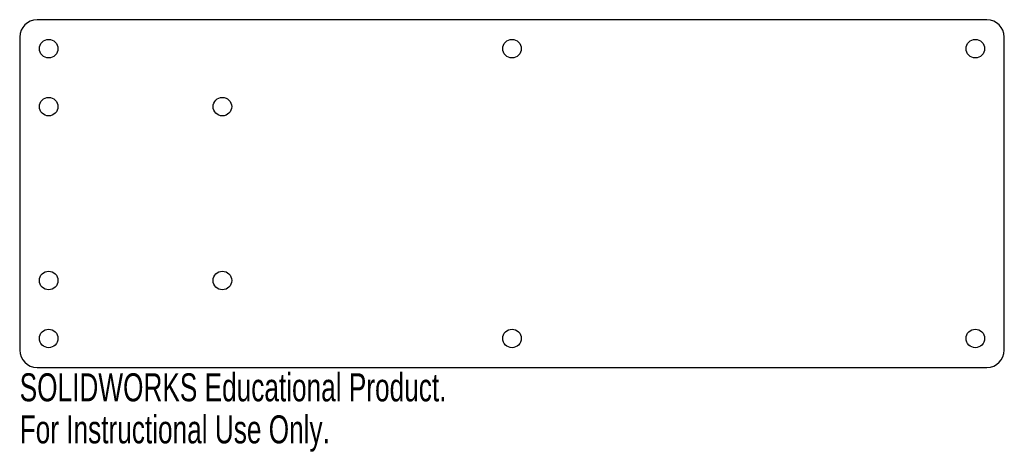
# Model space of a CAD drawing. Header units: inches. Extents: x -3.35 to 3.35, y -1.76 to 1.18.
import ezdxf

# ---------------------------------------------------------------- set-up
doc = ezdxf.new("R2010")
doc.units = ezdxf.units.IN
doc.header["$MEASUREMENT"] = 0
doc.styles.add('SLDTEXTSTYLE0', font='TXT', dxfattribs={"width": 0.7})

msp = doc.modelspace()

# ---------------------------------------------------------------- linework, layer by layer
at = {"color": 7, "linetype": 'Continuous', "lineweight": 25}
for p, q in [((3.2283, 1.1811), (-3.2283, 1.1811)), ((-3.3465, 1.063), (-3.3465, -1.063)), ((3.3465, -1.063), (3.3465, 1.063)), ((-3.2283, -1.1811), (3.2283, -1.1811))]:
    msp.add_line(p, q, dxfattribs=at)
for centre in [(-3.1496, 0.9843), (0, 0.9843), (3.1496, 0.9843), (-3.1496, 0.5906), (-1.9685, 0.5906), (-3.1496, -0.5906), (-1.9685, -0.5906), (-3.1496, -0.9843), (0, -0.9843), (3.1496, -0.9843)]:
    msp.add_circle(centre, 0.063, dxfattribs=at)
for centre, start, end in [((-3.2283, 1.063), 90, 180), ((3.2283, 1.063), 0, 90), ((-3.2283, -1.063), 180, 270), ((3.2283, -1.063), 270, 0)]:
    msp.add_arc(centre, 0.1181, start, end, dxfattribs=at)

# ---------------------------------------------------------------- texts
at = {"color": 7, "linetype": 'Continuous', "char_height": 0.1903, "attachment_point": 1, "style": 'SLDTEXTSTYLE0'}
for s, insert in [('SOLIDWORKS Educational Product.', (-3.3465, -1.2212)), ('For Instructional Use Only.', (-3.3465, -1.5067))]:
    msp.add_mtext(s, dxfattribs=dict(at, insert=insert))

doc.saveas('drawing.dxf')
